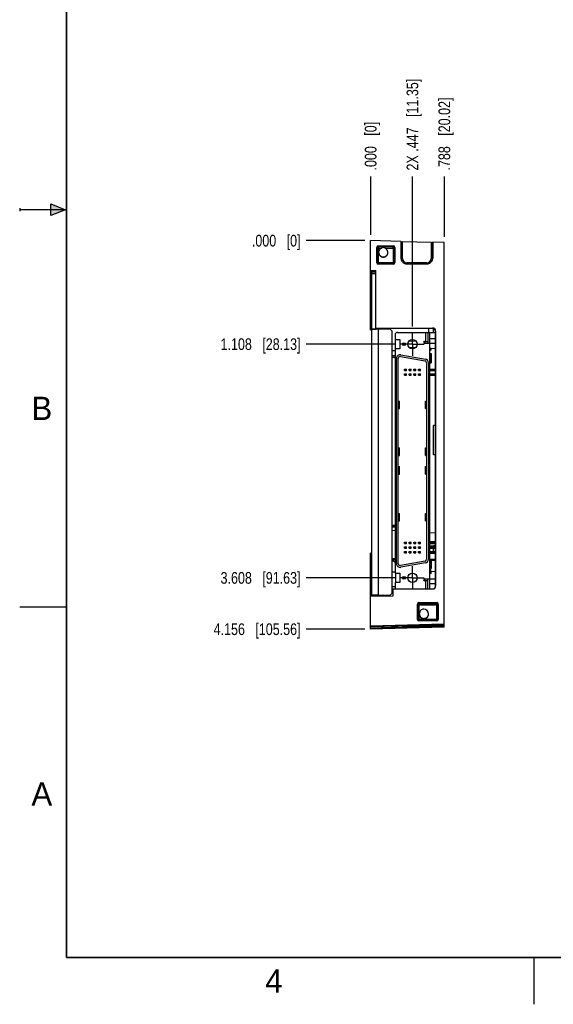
# Model space of a CAD drawing. Header units: inches. Extents: x 0 to 22, y 0 to 17.
# Tile 1 of 10: x 0 to 5.7, y 0 to 10.5. Entities that reach past the tile are written whole.
import ezdxf

# ---------------------------------------------------------------- set-up
doc = ezdxf.new("R2010")
doc.units = ezdxf.units.IN
doc.header["$LTSCALE"] = 1.21
doc.header["$MEASUREMENT"] = 0
doc.linetypes.add('CENTER', pattern=[0.6, 0.375, -0.075, 0.075, -0.075])
doc.layers.get('0').update_dxf_attribs({"linetype": 'CONTINUOUS'})
doc.layers.add('02___PRT_ALL_AXES', color=7, linetype='CONTINUOUS')
doc.layers.add('DIMENSIONS', color=7, linetype='CONTINUOUS')
doc.styles.get("Standard").update_dxf_attribs({"font": 'txt', "width": 0.8})
doc.styles.add('TEXTSTYLE_2', font='txt')
doc.dimstyles.new('DIMSTYLE_1', dxfattribs={"dimtxt": 0.125, "dimasz": 0.18, "dimexe": 0.18, "dimexo": 0.0625, "dimgap": 0.09, "dimtad": 0, "dimtih": 1, "dimtoh": 1, "dimdec": 3, "dimzin": 4, "dimdsep": 46, "dimtxsty": 'STANDARD', "dimblk": '_FILLED', "dimblk1": '_FILLED', "dimblk2": '_FILLED', "dimcen": 0.09, "dimadec": 0, "dimazin": 0, "dimtp": 0.01, "dimtm": 0.01, "dimtfac": 1, "dimtdec": 3, "dimtofl": 0, "dimtmove": 0, "dimatfit": 3, "dimldrblk": '_FILLED', "dimfxl": 1, "dimtolj": 1, "dimtzin": 4, "dimarcsym": 0})

# ---------------------------------------------------------------- blocks, each defined once
blk = doc.blocks.new('*D0')
at = {"layer": 'DIMENSIONS', "color": 2, "linetype": 'CONTINUOUS'}
blk.add_line((4.012, 7.061), (3.065, 7.061), dxfattribs=at)
at = {"layer": 'DIMENSIONS', "color": 2, "linetype": 'CONTINUOUS', "insert": (3.003, 7.124), "char_height": 0.125, "width": 1.325, "attachment_point": 3, "line_spacing_factor": 0.9}
blk.add_mtext('1.108{\\Ftxt.shx;\\W1.000000;\\H0.125000; }[28.13]', dxfattribs=at)
blk = doc.blocks.new('_FILLED')
at = {"color": 0, "linetype": 'BYBLOCK'}
blk.add_solid([(0, 0), (-1, 0.174), (-1, -0.174)], dxfattribs=at)
blk = doc.blocks.new('*D1')
at = {"layer": 'DIMENSIONS', "color": 2, "linetype": 'CONTINUOUS'}
blk.add_line((4.012, 4.561), (3.065, 4.561), dxfattribs=at)
at = {"layer": 'DIMENSIONS', "color": 2, "linetype": 'CONTINUOUS', "insert": (3.003, 4.624), "char_height": 0.125, "width": 1.325, "attachment_point": 3, "line_spacing_factor": 0.9}
blk.add_mtext('3.608{\\Ftxt.shx;\\W1.000000;\\H0.125000; }[91.63]', dxfattribs=at)
blk = doc.blocks.new('*D2')
at = {"layer": 'DIMENSIONS', "color": 2, "linetype": 'CONTINUOUS'}
blk.add_line((3.69, 4.013), (3.065, 4.013), dxfattribs=at)
at = {"layer": 'DIMENSIONS', "color": 2, "linetype": 'CONTINUOUS', "insert": (3.003, 4.075), "char_height": 0.125, "width": 1.425, "attachment_point": 3, "line_spacing_factor": 0.9}
blk.add_mtext('4.156{\\Ftxt.shx;\\W1.000000;\\H0.125000; }[105.56]', dxfattribs=at)
blk = doc.blocks.new('*D3')
at = {"layer": 'DIMENSIONS', "color": 2, "linetype": 'CONTINUOUS'}
blk.add_line((3.69, 8.169), (3.065, 8.169), dxfattribs=at)
at = {"layer": 'DIMENSIONS', "color": 2, "linetype": 'CONTINUOUS', "insert": (3.003, 8.231), "char_height": 0.125, "width": 0.825, "attachment_point": 3, "line_spacing_factor": 0.9}
blk.add_mtext('.000{\\Ftxt.shx;\\W1.000000;\\H0.125000; }[0]', dxfattribs=at)
blk = doc.blocks.new('*D5')
at = {"layer": 'DIMENSIONS', "color": 2, "linetype": 'CONTINUOUS'}
blk.add_line((4.2, 7.249), (4.2, 8.856), dxfattribs=at)
at = {"layer": 'DIMENSIONS', "color": 2, "linetype": 'CONTINUOUS', "insert": (4.137, 8.919), "char_height": 0.125, "width": 1.525, "attachment_point": 1, "rotation": 90, "line_spacing_factor": 0.9}
blk.add_mtext('2X .447{\\Ftxt.shx;\\W1.000000;\\H0.125000; }[11.35]', dxfattribs=at)
blk = doc.blocks.new('*D6')
at = {"layer": 'DIMENSIONS', "color": 2, "linetype": 'CONTINUOUS'}
blk.add_line((4.541, 8.211), (4.541, 8.856), dxfattribs=at)
at = {"layer": 'DIMENSIONS', "color": 2, "linetype": 'CONTINUOUS', "insert": (4.478, 8.919), "char_height": 0.125, "width": 1.225, "attachment_point": 1, "rotation": 90, "line_spacing_factor": 0.9}
blk.add_mtext('.788{\\Ftxt.shx;\\W1.000000;\\H0.125000; }[20.02]', dxfattribs=at)
blk = doc.blocks.new('*D7')
at = {"layer": 'DIMENSIONS', "color": 2, "linetype": 'CONTINUOUS'}
blk.add_line((3.753, 8.231), (3.753, 8.856), dxfattribs=at)
at = {"layer": 'DIMENSIONS', "color": 2, "linetype": 'CONTINUOUS', "insert": (3.69, 8.919), "char_height": 0.125, "width": 0.825, "attachment_point": 1, "rotation": 90, "line_spacing_factor": 0.9}
blk.add_mtext('.000{\\Ftxt.shx;\\W1.000000;\\H0.125000; }[0]', dxfattribs=at)

msp = doc.modelspace()

# ---------------------------------------------------------------- hatches: boundary and pattern name
at = {"linetype": 'CONTINUOUS'}
msp.add_hatch(color=2, dxfattribs=at).paths.add_polyline_path([(0.3337, 8.5625), (0.49, 8.5), (0.3337, 8.4375)])

# ---------------------------------------------------------------- linework, layer by layer
at = {"color": 2, "linetype": 'CONTINUOUS'}
for p, q in [((0.3337, 8.4375), (0.3337, 8.5625)), ((0.3337, 8.5625), (0.49, 8.5)), ((0, 8.515), (0, 8.485)), ((0.49, 8.5), (0, 8.5)), ((0.49, 8.5), (0.3337, 8.4375)), ((0, 4.25), (0.5, 4.25)), ((5.5, 0), (5.5, 0.5))]:
    msp.add_line(p, q, dxfattribs=at)
at = {"color": 7, "linetype": 'CONTINUOUS'}
for p, q in [((3.7526, 7.213), (3.7526, 8.169)), ((4.0769, 8.1605), (3.7526, 8.169)), ((3.8345, 8.112), (3.9972, 8.112)), ((4.0769, 8.1605), (4.0769, 7.982)), ((4.0769, 8.1605), (4.0788, 8.1573)), ((4.3994, 8.1484), (4.0938, 8.1564)), ((4.4163, 8.1516), (4.4144, 8.1485)), ((4.4163, 8.1516), (4.4163, 7.982)), ((4.5406, 8.1483), (4.4163, 8.1516)), ((4.5406, 4.0335), (4.5406, 8.1483)), ((3.8196, 7.9335), (3.8196, 8.0971)), ((3.8384, 8.0403), (3.8384, 8.0446)), ((3.9368, 8.0403), (3.9368, 8.0446)), ((4.0122, 8.0971), (4.0122, 7.9335)), ((3.9972, 7.9185), (3.8345, 7.9185)), ((4.1391, 7.9199), (4.3541, 7.9199)), ((3.7526, 7.8516), (3.8096, 7.8506)), ((3.7526, 7.8447), (3.8096, 7.8437)), ((3.7526, 7.8246), (3.7626, 7.8245)), ((3.7526, 7.7999), (3.7646, 7.7997)), ((3.7626, 7.8056), (3.7626, 7.8445)), ((3.7626, 7.8056), (3.7646, 7.8055)), ((3.7646, 4.3633), (3.7646, 7.8357)), ((3.7646, 7.8357), (3.8096, 7.8357)), ((3.7646, 7.8163), (3.8096, 7.8163)), ((3.8096, 7.2333), (3.8096, 7.8506)), ((3.7526, 7.7588), (3.7625, 7.7586)), ((3.7625, 7.5474), (3.7625, 7.7706)), ((3.7625, 7.7706), (3.7646, 7.7681)), ((3.7646, 7.551), (3.7625, 7.5484)), ((3.7625, 7.5474), (3.763, 7.548)), ((3.763, 7.548), (3.7641, 7.5494)), ((3.7641, 7.5494), (3.7646, 7.55)), ((3.7526, 7.2825), (3.7646, 7.2827)), ((3.7526, 7.2265), (3.7619, 7.2262)), ((3.7526, 7.213), (3.7646, 7.2127)), ((3.7619, 7.2262), (3.7646, 7.2261)), ((3.7646, 7.2215), (3.8116, 7.2215)), ((3.8096, 7.2339), (4.4156, 7.2339)), ((3.8096, 7.2333), (3.8116, 7.2333)), ((3.8116, 7.2214), (3.8116, 7.2333)), ((4.4142, 7.2301), (3.8116, 7.2306)), ((3.9626, 7.2215), (3.8316, 7.2215)), ((3.9826, 7.2015), (3.9626, 7.2215)), ((3.9826, 4.3963), (3.9826, 7.2015)), ((4.0386, 7.1865), (4.4462, 7.1865)), ((4.3646, 7.1865), (4.3646, 7.0915)), ((4.3656, 7.1865), (4.3656, 7.0715)), ((4.3756, 7.1865), (4.3756, 7.2301)), ((4.3856, 4.443), (4.3856, 7.1865)), ((4.4256, 7.1865), (4.4256, 7.2279)), ((4.4462, 7.1981), (4.4462, 4.4741)), ((4.4476, 4.475), (4.4476, 7.2019)), ((4.0136, 7.1615), (4.0136, 7.1115)), ((4.0136, 7.1115), (4.0636, 7.1115)), ((4.0186, 7.0115), (4.0186, 7.1115)), ((4.1638, 7.0952), (4.2335, 7.0971)), ((4.3296, 7.0915), (4.3656, 7.0915)), ((4.3296, 7.0715), (4.4462, 7.0715)), ((4.332, 7.0715), (4.332, 7.0915)), ((4.3856, 7.1215), (4.4462, 7.1215)), ((4.0136, 6.9886), (3.9826, 6.9913)), ((4.0136, 6.9866), (3.9826, 6.9894)), ((4.0136, 7.0115), (4.0136, 4.6115)), ((4.0636, 7.0115), (4.0136, 7.0115)), ((4.1698, 7.0224), (4.2289, 7.022)), ((4.2278, 7.0211), (4.1701, 7.0221)), ((4.393, 7.0165), (4.3856, 7.0172)), ((4.4006, 7.0165), (4.3856, 7.0165)), ((4.4006, 6.9965), (4.3856, 6.9965)), ((4.3856, 6.9615), (4.4006, 6.9615)), ((4.3876, 6.9615), (4.3876, 6.8615)), ((4.4006, 6.9965), (4.4006, 7.0165)), ((4.4462, 7.0112), (4.4006, 7.0157)), ((4.4006, 6.9615), (4.4006, 6.8615)), ((4.0136, 6.9376), (3.9826, 6.9376)), ((3.9826, 6.9241), (4.0136, 6.9241)), ((4.0286, 4.714), (4.0286, 6.909)), ((4.0486, 4.714), (4.0486, 6.909)), ((4.0721, 6.9287), (4.3341, 6.8825)), ((4.0756, 6.9484), (4.3376, 6.9022)), ((4.3506, 6.8628), (4.3506, 4.7602)), ((4.3706, 6.8628), (4.3706, 4.7602)), ((4.3856, 6.8615), (4.4006, 6.8615)), ((4.1136, 6.78), (4.1136, 6.793)), ((4.1136, 6.793), (4.1356, 6.793)), ((4.1136, 6.78), (4.1356, 6.78)), ((4.1136, 6.73), (4.1136, 6.743)), ((4.1136, 6.743), (4.1356, 6.743)), ((4.1356, 6.78), (4.1356, 6.793)), ((4.1356, 6.73), (4.1356, 6.743)), ((4.1636, 6.78), (4.1636, 6.793)), ((4.1636, 6.793), (4.1856, 6.793)), ((4.1636, 6.78), (4.1856, 6.78)), ((4.1636, 6.73), (4.1636, 6.743)), ((4.1636, 6.743), (4.1856, 6.743)), ((4.1856, 6.78), (4.1856, 6.793)), ((4.1856, 6.73), (4.1856, 6.743)), ((4.2136, 6.78), (4.2136, 6.793)), ((4.2136, 6.793), (4.2356, 6.793)), ((4.2136, 6.78), (4.2356, 6.78)), ((4.2136, 6.73), (4.2136, 6.743)), ((4.2136, 6.743), (4.2356, 6.743)), ((4.2356, 6.78), (4.2356, 6.793)), ((4.2356, 6.73), (4.2356, 6.743)), ((4.2636, 6.78), (4.2636, 6.793)), ((4.2636, 6.793), (4.2856, 6.793)), ((4.2636, 6.78), (4.2856, 6.78)), ((4.2636, 6.73), (4.2636, 6.743)), ((4.2636, 6.743), (4.2856, 6.743)), ((4.2856, 6.78), (4.2856, 6.793)), ((4.2856, 6.73), (4.2856, 6.743)), ((4.3856, 6.793), (4.4462, 6.793)), ((4.3856, 6.78), (4.4462, 6.78)), ((4.3856, 6.743), (4.4462, 6.743)), ((4.3881, 6.78), (4.3881, 6.793)), ((4.3881, 6.743), (4.3881, 6.73)), ((4.1136, 6.73), (4.1356, 6.73)), ((4.1636, 6.73), (4.1856, 6.73)), ((4.2136, 6.73), (4.2356, 6.73)), ((4.2636, 6.73), (4.2856, 6.73)), ((4.3856, 6.73), (4.4462, 6.73)), ((4.0486, 6.4515), (4.0605, 6.4515)), ((4.0605, 6.3715), (4.0605, 6.4515)), ((4.3387, 6.3715), (4.3387, 6.4515)), ((4.3387, 6.4515), (4.3506, 6.4515)), ((4.0486, 6.3715), (4.0605, 6.3715)), ((4.3387, 6.3715), (4.3506, 6.3715)), ((4.4462, 6.1911), (4.4256, 6.1908)), ((4.4256, 5.8783), (4.4256, 6.1908)), ((4.0486, 5.9515), (4.0605, 5.9515)), ((4.0605, 5.8715), (4.0605, 5.9515)), ((4.3387, 5.9515), (4.3506, 5.9515)), ((4.3387, 5.8715), (4.3387, 5.9515)), ((4.0486, 5.8715), (4.0605, 5.8715)), ((4.3387, 5.8715), (4.3506, 5.8715)), ((4.4462, 5.8779), (4.4256, 5.8783)), ((4.0486, 5.7515), (4.0605, 5.7515)), ((4.0605, 5.6715), (4.0605, 5.7515)), ((4.3387, 5.7515), (4.3506, 5.7515)), ((4.3387, 5.6715), (4.3387, 5.7515)), ((4.0486, 5.6715), (4.0605, 5.6715)), ((4.3387, 5.6715), (4.3506, 5.6715)), ((4.0486, 5.2515), (4.0605, 5.2515)), ((4.0486, 5.1715), (4.0605, 5.1715)), ((4.0605, 5.1715), (4.0605, 5.2515)), ((4.3387, 5.2515), (4.3506, 5.2515)), ((4.3387, 5.1715), (4.3387, 5.2515)), ((4.3387, 5.1715), (4.3506, 5.1715)), ((3.9826, 5.1249), (4.0136, 5.1249)), ((3.9826, 5.1159), (4.0136, 5.1159)), ((4.0136, 5.1024), (3.9826, 5.1024)), ((4.0136, 5.0668), (3.9826, 5.064)), ((4.4462, 5.0446), (4.3856, 5.0385)), ((4.4462, 5.0445), (4.3856, 5.0385)), ((4.3856, 4.9556), (4.4462, 4.9495)), ((4.1136, 4.943), (4.1356, 4.943)), ((4.1136, 4.93), (4.1136, 4.943)), ((4.1136, 4.93), (4.1356, 4.93)), ((4.1136, 4.893), (4.1356, 4.893)), ((4.1136, 4.88), (4.1136, 4.893)), ((4.1136, 4.88), (4.1356, 4.88)), ((4.1356, 4.93), (4.1356, 4.943)), ((4.1356, 4.88), (4.1356, 4.893)), ((4.1636, 4.943), (4.1856, 4.943)), ((4.1636, 4.93), (4.1636, 4.943)), ((4.1636, 4.93), (4.1856, 4.93)), ((4.1636, 4.893), (4.1856, 4.893)), ((4.1636, 4.88), (4.1636, 4.893)), ((4.1636, 4.88), (4.1856, 4.88)), ((4.1856, 4.93), (4.1856, 4.943)), ((4.1856, 4.88), (4.1856, 4.893)), ((4.2136, 4.943), (4.2356, 4.943)), ((4.2136, 4.93), (4.2136, 4.943)), ((4.2136, 4.93), (4.2356, 4.93)), ((4.2136, 4.893), (4.2356, 4.893)), ((4.2136, 4.88), (4.2136, 4.893)), ((4.2136, 4.88), (4.2356, 4.88)), ((4.2356, 4.93), (4.2356, 4.943)), ((4.2356, 4.88), (4.2356, 4.893)), ((4.2636, 4.943), (4.2856, 4.943)), ((4.2636, 4.93), (4.2636, 4.943)), ((4.2636, 4.93), (4.2856, 4.93)), ((4.2636, 4.893), (4.2856, 4.893)), ((4.2636, 4.88), (4.2636, 4.893)), ((4.2636, 4.88), (4.2856, 4.88)), ((4.2856, 4.93), (4.2856, 4.943)), ((4.2856, 4.88), (4.2856, 4.893)), ((4.3856, 4.943), (4.4462, 4.943)), ((4.3856, 4.93), (4.4462, 4.93)), ((4.4256, 4.901), (4.3856, 4.9003)), ((4.3856, 4.893), (4.4462, 4.893)), ((4.3856, 4.88), (4.4462, 4.88)), ((4.3881, 4.943), (4.3881, 4.93)), ((4.3881, 4.893), (4.3881, 4.88)), ((4.4462, 4.9052), (4.4256, 4.9049)), ((4.4256, 4.893), (4.4256, 4.9049)), ((4.4256, 4.843), (4.4256, 4.88)), ((3.7646, 4.8249), (3.7526, 4.8245)), ((3.7526, 4.0129), (3.7526, 4.8245)), ((3.7526, 4.7685), (3.7646, 4.7683)), ((3.7646, 4.7573), (3.7526, 4.7575)), ((4.0136, 4.7661), (3.9826, 4.7667)), ((4.0136, 4.7531), (3.9826, 4.7536)), ((3.9946, 4.744), (3.9826, 4.744)), ((4.0136, 4.725), (3.9946, 4.744)), ((4.3341, 4.7405), (4.0721, 4.6943)), ((4.1136, 4.843), (4.1356, 4.843)), ((4.1136, 4.83), (4.1136, 4.843)), ((4.1136, 4.83), (4.1356, 4.83)), ((4.1356, 4.83), (4.1356, 4.843)), ((4.1636, 4.843), (4.1856, 4.843)), ((4.1636, 4.83), (4.1636, 4.843)), ((4.1636, 4.83), (4.1856, 4.83)), ((4.1856, 4.83), (4.1856, 4.843)), ((4.2136, 4.843), (4.2356, 4.843)), ((4.2136, 4.83), (4.2136, 4.843)), ((4.2136, 4.83), (4.2356, 4.83)), ((4.2356, 4.83), (4.2356, 4.843)), ((4.2636, 4.843), (4.2856, 4.843)), ((4.2636, 4.83), (4.2636, 4.843)), ((4.2636, 4.83), (4.2856, 4.83)), ((4.2856, 4.83), (4.2856, 4.843)), ((4.3856, 4.843), (4.4462, 4.843)), ((4.3856, 4.83), (4.4462, 4.83)), ((4.4256, 4.8226), (4.3856, 4.8233)), ((4.4462, 4.8213), (4.3856, 4.8223)), ((4.3856, 4.7615), (4.4006, 4.7615)), ((4.3876, 4.7615), (4.3876, 4.6615)), ((4.3881, 4.83), (4.3881, 4.843)), ((4.4006, 4.7615), (4.4006, 4.6615)), ((4.4462, 4.7588), (4.4006, 4.7596)), ((4.4462, 4.7458), (4.4006, 4.7465)), ((4.4256, 4.8226), (4.4256, 4.83)), ((4.4462, 4.8261), (4.4256, 4.8265)), ((4.3376, 4.7208), (4.0756, 4.6746)), ((4.3856, 4.6615), (4.4006, 4.6615)), ((4.3942, 4.6615), (4.3942, 4.6315)), ((3.7625, 4.3632), (3.7625, 4.5719)), ((3.7625, 4.5719), (3.7646, 4.5694)), ((3.9826, 4.6244), (4.0136, 4.6249)), ((4.0136, 4.6115), (4.0636, 4.6115)), ((4.0186, 4.6115), (4.0186, 4.5115)), ((4.3296, 4.5515), (4.4462, 4.5515)), ((4.3656, 4.5315), (4.3296, 4.5315)), ((4.332, 4.5315), (4.332, 4.5515)), ((4.3646, 4.443), (4.3646, 4.5315)), ((4.3656, 4.443), (4.3656, 4.5515)), ((4.3856, 4.6314), (4.4462, 4.6324)), ((4.3856, 4.6265), (4.4006, 4.6265)), ((4.4006, 4.6065), (4.3856, 4.6065)), ((4.4006, 4.6065), (4.4006, 4.6265)), ((3.9906, 4.443), (4.4156, 4.443)), ((3.9906, 4.443), (3.9906, 4.3672)), ((4.0636, 4.5115), (4.0136, 4.5115)), ((4.0136, 4.5115), (4.0136, 4.4615)), ((4.3856, 4.5015), (4.4462, 4.5015)), ((3.9906, 4.3672), (3.7526, 4.363)), ((3.8116, 4.3641), (3.8116, 4.3758)), ((3.8316, 4.3777), (3.9626, 4.3777)), ((3.8316, 4.3763), (3.9626, 4.3763)), ((3.9626, 4.3777), (3.9826, 4.3977)), ((3.9626, 4.3763), (3.9826, 4.3963)), ((3.9626, 4.3777), (3.9626, 4.3763)), ((3.9906, 4.4058), (3.9826, 4.4056)), ((4.2533, 4.1171), (4.2533, 4.2817)), ((4.2683, 4.2966), (4.4592, 4.2966)), ((4.4742, 4.2817), (4.4742, 4.1171)), ((4.2726, 4.1729), (4.2726, 4.1772)), ((4.3711, 4.1729), (4.3711, 4.1772)), ((4.5406, 4.0663), (3.7526, 4.0457)), ((3.7526, 4.0275), (4.5406, 4.0523)), ((4.1941, 4.0493), (3.7526, 4.0376)), ((4.5406, 4.0387), (3.7526, 4.0182)), ((4.5406, 4.0335), (3.7526, 4.0129)), ((4.5406, 4.0586), (4.2016, 4.0495)), ((4.4592, 4.1021), (4.2683, 4.1021))]:
    msp.add_line(p, q, dxfattribs=at)
at = {"color": 9, "linetype": 'CONTINUOUS'}
for p, q in [((3.8373, 8.1046), (3.8345, 8.112)), ((3.9944, 8.1046), (3.9972, 8.112)), ((4.0788, 7.9789), (4.0788, 8.1573)), ((4.0938, 7.9784), (4.0938, 8.1564)), ((4.3994, 8.1484), (4.3994, 7.9784)), ((4.4144, 8.1485), (4.4144, 7.9789)), ((3.8223, 8.0896), (3.8196, 8.0971)), ((3.8223, 7.9317), (3.8223, 8.0896)), ((3.8373, 8.1046), (3.9944, 8.1046)), ((3.8373, 8.0892), (3.8373, 8.1046)), ((3.8373, 7.9185), (3.8373, 8.0892)), ((3.8373, 8.0892), (3.8671, 8.0892)), ((3.9081, 8.0892), (3.9944, 8.0892)), ((3.9944, 8.0892), (3.9944, 8.1046)), ((3.9944, 8.0892), (3.9944, 7.9313)), ((4.0094, 8.0896), (4.0122, 8.0971)), ((4.0094, 8.0896), (4.0094, 7.9317)), ((3.8223, 7.9317), (3.8196, 7.9335)), ((3.9944, 7.9313), (3.8373, 7.9313)), ((3.9944, 7.9313), (3.9944, 7.9185)), ((4.0094, 7.9317), (4.0122, 7.9335)), ((4.0769, 7.982), (4.0788, 7.9789)), ((4.1391, 7.9332), (4.1391, 7.9199)), ((4.3541, 7.9332), (4.1391, 7.9332)), ((4.3541, 7.9332), (4.3541, 7.9199)), ((4.4163, 7.982), (4.4144, 7.9789)), ((3.8096, 7.8397), (3.7626, 7.8397)), ((3.8316, 7.2215), (3.8316, 4.3763)), ((4.3436, 7.0915), (4.3436, 7.1865)), ((4.4156, 7.2339), (4.4142, 7.2301)), ((4.4476, 7.2019), (4.4462, 7.1981)), ((4.0636, 7.1115), (4.0636, 7.0115)), ((4.1193, 6.78), (4.1193, 6.793)), ((4.1193, 6.73), (4.1193, 6.743)), ((4.1299, 6.78), (4.1299, 6.793)), ((4.1299, 6.73), (4.1299, 6.743)), ((4.1693, 6.78), (4.1693, 6.793)), ((4.1693, 6.73), (4.1693, 6.743)), ((4.1799, 6.78), (4.1799, 6.793)), ((4.1799, 6.73), (4.1799, 6.743)), ((4.2193, 6.78), (4.2193, 6.793)), ((4.2193, 6.73), (4.2193, 6.743)), ((4.2299, 6.78), (4.2299, 6.793)), ((4.2299, 6.73), (4.2299, 6.743)), ((4.2693, 6.78), (4.2693, 6.793)), ((4.2693, 6.73), (4.2693, 6.743)), ((4.2799, 6.78), (4.2799, 6.793)), ((4.2799, 6.73), (4.2799, 6.743)), ((4.059, 6.3715), (4.059, 6.4515)), ((4.3403, 6.4515), (4.3403, 6.3715)), ((4.059, 5.9515), (4.059, 5.8715)), ((4.3403, 5.8715), (4.3403, 5.9515)), ((4.059, 5.6715), (4.059, 5.7515)), ((4.3403, 5.7515), (4.3403, 5.6715)), ((4.059, 5.2515), (4.059, 5.1715)), ((4.3403, 5.1715), (4.3403, 5.2515)), ((4.1193, 4.93), (4.1193, 4.943)), ((4.1193, 4.88), (4.1193, 4.893)), ((4.1299, 4.93), (4.1299, 4.943)), ((4.1299, 4.88), (4.1299, 4.893)), ((4.1693, 4.93), (4.1693, 4.943)), ((4.1693, 4.88), (4.1693, 4.893)), ((4.1799, 4.93), (4.1799, 4.943)), ((4.1799, 4.88), (4.1799, 4.893)), ((4.2193, 4.93), (4.2193, 4.943)), ((4.2193, 4.88), (4.2193, 4.893)), ((4.2299, 4.93), (4.2299, 4.943)), ((4.2299, 4.88), (4.2299, 4.893)), ((4.2693, 4.93), (4.2693, 4.943)), ((4.2693, 4.88), (4.2693, 4.893)), ((4.2799, 4.93), (4.2799, 4.943)), ((4.2799, 4.88), (4.2799, 4.893)), ((4.1193, 4.83), (4.1193, 4.843)), ((4.1299, 4.83), (4.1299, 4.843)), ((4.1693, 4.83), (4.1693, 4.843)), ((4.1799, 4.83), (4.1799, 4.843)), ((4.2193, 4.83), (4.2193, 4.843)), ((4.2299, 4.83), (4.2299, 4.843)), ((4.2693, 4.83), (4.2693, 4.843)), ((4.2799, 4.83), (4.2799, 4.843)), ((4.0636, 4.6115), (4.0636, 4.5115)), ((4.3436, 4.443), (4.3436, 4.5315)), ((4.0136, 4.4651), (3.9826, 4.4651)), ((4.4462, 4.4741), (4.4476, 4.475)), ((3.7646, 4.3758), (3.8116, 4.3758)), ((4.2566, 4.2729), (4.2533, 4.2817)), ((4.2566, 4.1149), (4.2566, 4.2729)), ((4.2716, 4.2879), (4.2683, 4.2966)), ((4.2716, 4.2879), (4.4559, 4.2879)), ((4.2716, 4.1145), (4.2716, 4.2879)), ((4.2716, 4.2724), (4.4559, 4.2724)), ((4.4559, 4.2879), (4.4592, 4.2966)), ((4.4559, 4.2724), (4.4559, 4.2879)), ((4.4559, 4.2724), (4.4559, 4.1145)), ((4.4709, 4.2729), (4.4742, 4.2817)), ((4.4709, 4.2729), (4.4709, 4.1149)), ((4.2566, 4.1149), (4.2533, 4.1171)), ((4.4559, 4.1145), (4.2716, 4.1145)), ((4.2716, 4.1145), (4.2716, 4.1021)), ((4.4559, 4.1145), (4.4559, 4.1021)), ((4.4709, 4.1149), (4.4742, 4.1171))]:
    msp.add_line(p, q, dxfattribs=at)
at = {"color": 7, "linetype": 'CONTINUOUS', "const_width": 0.02}
for points in [[(0.5, 16.5), (0.5, 0.5)], [(0.5, 0.5), (21.5, 0.5)]]:
    msp.add_lwpolyline(points, dxfattribs=at)
at = {"color": 7, "linetype": 'CONTINUOUS'}
for centre, radius in [((4.1096, 7.0615), 0.015), ((4.1996, 7.0615), 0.0492), ((4.1096, 4.5615), 0.015), ((4.1996, 4.5615), 0.0492)]:
    msp.add_circle(centre, radius, dxfattribs=at)
at = {"color": 9, "linetype": 'CONTINUOUS'}
for centre, radius, start, end in [((3.8374, 8.0896), 0.015, 90.0255, 179.94345), ((3.9944, 8.0896), 0.015, 0.05737, 89.97369), ((3.8373, 7.9317), 0.015, 180.01499, 224.55607), ((3.8373, 7.9317), 0.015, 224.55784, 225.22353), ((3.8373, 7.9317), 0.015, 225.22505, 230.4051), ((3.9944, 7.9317), 0.015, 309.63817, 314.9866), ((3.9944, 7.9317), 0.015, 314.98816, 315.43803), ((3.9944, 7.9317), 0.015, 315.43949, 359.98455), ((4.1391, 7.9789), 0.0602, 180.00113, 214.96065), ((4.1391, 7.9789), 0.0602, 214.95895, 216.09446), ((4.1391, 7.9785), 0.0453, 180.01363, 270.01362), ((4.3541, 7.9785), 0.0453, 269.98637, 359.98636), ((4.3541, 7.9789), 0.0602, 323.90555, 325.04105), ((4.3541, 7.9789), 0.0602, 325.03935, 359.99887), ((4.2716, 4.2728), 0.015, 90.02782, 179.94177), ((4.4559, 4.2728), 0.015, 0.05737, 89.97369), ((4.2716, 4.1149), 0.015, 180.01565, 229.41715), ((4.4559, 4.1149), 0.015, 310.58338, 359.98435)]:
    msp.add_arc(centre, radius, start, end, dxfattribs=at)
at = {"color": 7, "linetype": 'CONTINUOUS'}
for centre, radius, start, end in [((3.8876, 8.0445), 0.0492, 89.98621, 179.98668), ((3.8876, 8.0446), 0.0492, 180.01332, 270.01379), ((3.8876, 8.0403), 0.0492, 180.01332, 270.01379), ((3.8876, 8.0445), 0.0492, 0.01362, 90.01348), ((3.8876, 8.0446), 0.0492, 269.98621, 359.98668), ((3.8876, 8.0403), 0.0492, 269.98621, 359.98668), ((4.1391, 7.982), 0.0621, 180.00137, 217.358), ((4.1391, 7.9821), 0.0622, 217.36099, 270.00362), ((4.3541, 7.9821), 0.0622, 269.99637, 322.639), ((4.3541, 7.982), 0.0621, 322.642, 359.99863), ((3.8314, 4.9845), 2.237, 89.99558, 90.50806), ((4.0386, 7.1615), 0.025, 90, 180), ((4.3296, 7.0815), 0.01, 90, 270), ((4.0686, 6.909), 0.04, 80, 180), ((4.0686, 6.909), 0.02, 80, 180), ((4.3306, 6.8628), 0.02, 0, 80), ((4.3306, 6.8628), 0.04, 0, 80), ((4.3306, 4.7602), 0.02, 280, 360), ((4.3306, 4.7602), 0.04, 280, 360), ((4.0686, 4.714), 0.04, 180, 280), ((4.0686, 4.714), 0.02, 180, 280), ((4.3296, 4.5415), 0.01, 90, 270), ((4.0386, 4.4615), 0.025, 180, 227.62809), ((4.3218, 4.1771), 0.0492, 89.98621, 179.98668), ((4.3219, 4.1771), 0.0492, 0.01362, 90.01348), ((4.3218, 4.1772), 0.0492, 180.01332, 270.01379), ((4.3218, 4.1729), 0.0492, 180.01332, 270.01379), ((4.3219, 4.1772), 0.0492, 269.98621, 359.98668), ((4.3219, 4.1729), 0.0492, 269.98621, 359.98668)]:
    msp.add_arc(centre, radius, start, end, dxfattribs=at)
for centre, major_axis, ratio, start_param, end_param in [((3.8346, 8.097), (0.0143, -0.0047), 0.9994863, 1.8882013, 3.4586931), ((3.9972, 8.097), (0.0143, 0.0047), 0.9994863, -0.3171004, 1.2533913), ((4.0938, 8.1569), (0.015, -0.0004), 0.028743, -3.1233864, -1.5700434), ((4.3994, 8.1489), (0.015, -0.0004), 0.028743, -1.5700434, -0.0167003), ((3.8346, 7.9335), (0.0143, 0.0047), 0.9994863, 2.8244923, 4.394984), ((3.9972, 7.9335), (0.0143, -0.0047), 0.9994863, 5.029794, 6.6002857), ((4.4142, 7.1981), (0.0249, -0.0201), 0.9994863, 0.6781624, 2.2486541), ((4.4156, 7.2019), (0.0304, 0.01), 0.9994863, -0.3171004, 1.2533913), ((4.4156, 4.475), (0.0304, -0.01), 0.9994863, 5.029794, 6.6002857), ((4.4142, 4.4741), (0.0249, -0.0201), 0.9994863, -0.2638874, 0.6781624), ((4.2683, 4.2817), (0.0143, -0.0047), 0.9994863, 1.8882013, 3.4586931), ((4.4592, 4.2817), (0.0143, 0.0047), 0.9994863, -0.3171004, 1.2533913), ((4.2683, 4.1171), (0.0143, 0.0047), 0.9994863, 2.8244923, 4.394984), ((4.4592, 4.1171), (0.0143, -0.0047), 0.9994863, 5.029794, 6.6002857), ((4.2019, 4.0491), (0.015, 0.0004), 0.028743, 1.5874966, 2.1135911)]:
    msp.add_ellipse(centre, major_axis=major_axis, ratio=ratio, start_param=start_param, end_param=end_param, dxfattribs=at)
at = {"color": 9, "linetype": 'CONTINUOUS'}
for points, knots in [([(3.8373, 8.0892), (3.8369, 8.0892), (3.8359, 8.0892), (3.8345, 8.0892), (3.8331, 8.0892), (3.8317, 8.0893), (3.8304, 8.0893), (3.8291, 8.0893), (3.8279, 8.0893), (3.8269, 8.0893), (3.8259, 8.0894), (3.825, 8.0894), (3.8243, 8.0894), (3.8239, 8.0895), (3.8236, 8.0895), (3.8233, 8.0895), (3.8231, 8.0895), (3.8229, 8.0895), (3.8227, 8.0896), (3.8226, 8.0896), (3.8225, 8.0896), (3.8224, 8.0896), (3.8224, 8.0896), (3.8224, 8.0896), (3.8223, 8.0896), (3.8223, 8.0896)], [0, 0, 0, 0, 0.0967921, 0.1926754, 0.2867422, 0.3781112, 0.4659222, 0.5493509, 0.6276136, 0.699975, 0.7657537, 0.8243286, 0.8751475, 0.897497, 0.917736, 0.9358183, 0.9517046, 0.965361, 0.9767629, 0.9858945, 0.992757, 0.9953472, 0.9973914, 0.9989182, 1, 1, 1, 1]), ([(3.9944, 8.0892), (3.9948, 8.0892), (3.9958, 8.0892), (3.9972, 8.0892), (3.9987, 8.0892), (4, 8.0893), (4.0013, 8.0893), (4.0026, 8.0893), (4.0038, 8.0893), (4.0048, 8.0893), (4.0058, 8.0894), (4.0067, 8.0894), (4.0074, 8.0894), (4.0078, 8.0895), (4.0081, 8.0895), (4.0084, 8.0895), (4.0086, 8.0895), (4.0088, 8.0895), (4.009, 8.0896), (4.0092, 8.0896), (4.0092, 8.0896), (4.0093, 8.0896), (4.0093, 8.0896), (4.0093, 8.0896), (4.0094, 8.0896), (4.0094, 8.0896)], [0, 0, 0, 0, 0.0967921, 0.1926754, 0.2867422, 0.3781112, 0.4659222, 0.5493509, 0.6276136, 0.699975, 0.7657537, 0.8243286, 0.8751475, 0.897497, 0.917736, 0.9358183, 0.9517046, 0.965361, 0.9767629, 0.9858945, 0.992757, 0.9953472, 0.9973914, 0.9989182, 1, 1, 1, 1]), ([(3.8373, 7.9313), (3.8364, 7.9313), (3.8349, 7.9313), (3.8331, 7.9313), (3.8317, 7.9313), (3.8304, 7.9313), (3.8291, 7.9313), (3.8279, 7.9314), (3.8269, 7.9314), (3.8259, 7.9314), (3.825, 7.9315), (3.8243, 7.9315), (3.8239, 7.9315), (3.8236, 7.9315), (3.8233, 7.9316), (3.8231, 7.9316), (3.8229, 7.9316), (3.8227, 7.9316), (3.8226, 7.9316), (3.8225, 7.9316), (3.8224, 7.9317), (3.8224, 7.9317), (3.8224, 7.9317), (3.8223, 7.9317), (3.8223, 7.9317)], [0, 0, 0, 0, 0.1926892, 0.286763, 0.3781378, 0.4659541, 0.5493882, 0.627657, 0.7000251, 0.7658109, 0.8243946, 0.8752253, 0.8975818, 0.9178279, 0.9359175, 0.95181, 0.9654707, 0.976873, 0.9859986, 0.9928471, 0.9954261, 0.9974542, 0.9989569, 1, 1, 1, 1]), ([(3.9944, 7.9313), (3.9948, 7.9313), (3.9958, 7.9313), (3.9972, 7.9313), (3.9987, 7.9313), (4, 7.9313), (4.0013, 7.9313), (4.0026, 7.9313), (4.0038, 7.9314), (4.0048, 7.9314), (4.0058, 7.9314), (4.0066, 7.9314), (4.0071, 7.9315), (4.0075, 7.9315), (4.0078, 7.9315), (4.0081, 7.9315), (4.0084, 7.9316), (4.0086, 7.9316), (4.0088, 7.9316), (4.009, 7.9316), (4.0091, 7.9316), (4.0092, 7.9316), (4.0093, 7.9317), (4.0093, 7.9317), (4.0093, 7.9317), (4.0093, 7.9317), (4.0094, 7.9317), (4.0094, 7.9317)], [0, 0, 0, 0, 0.0968185, 0.1927286, 0.2868237, 0.3782217, 0.4660604, 0.5495128, 0.6277933, 0.700166, 0.7659527, 0.8245397, 0.8509606, 0.875383, 0.8977505, 0.9180113, 0.9361183, 0.9520301, 0.9657098, 0.9771272, 0.9862585, 0.9899631, 0.9930931, 0.9956499, 0.9976394, 0.9990756, 1, 1, 1, 1]), ([(4.0938, 7.9784), (4.0929, 7.9784), (4.0914, 7.9785), (4.0896, 7.9785), (4.0882, 7.9785), (4.0869, 7.9785), (4.0856, 7.9785), (4.0844, 7.9785), (4.0834, 7.9786), (4.0824, 7.9786), (4.0816, 7.9786), (4.0811, 7.9787), (4.0807, 7.9787), (4.0804, 7.9787), (4.0801, 7.9787), (4.0798, 7.9787), (4.0796, 7.9787), (4.0794, 7.9788), (4.0792, 7.9788), (4.0791, 7.9788), (4.079, 7.9788), (4.0789, 7.9788), (4.0789, 7.9788), (4.0789, 7.9789), (4.0789, 7.9789), (4.0789, 7.9789), (4.0788, 7.9789)], [0, 0, 0, 0, 0.1927027, 0.2867844, 0.3781685, 0.465994, 0.5494352, 0.6277073, 0.7000747, 0.7658576, 0.824439, 0.8508551, 0.8752708, 0.8976296, 0.9178795, 0.9359744, 0.9518735, 0.9655417, 0.9769517, 0.9860835, 0.9897932, 0.9929326, 0.9955056, 0.9975211, 0.9990002, 1, 1, 1, 1]), ([(4.3994, 7.9784), (4.4003, 7.9784), (4.4018, 7.9785), (4.4037, 7.9785), (4.405, 7.9785), (4.4063, 7.9785), (4.4076, 7.9785), (4.4088, 7.9785), (4.4098, 7.9786), (4.4108, 7.9786), (4.4116, 7.9786), (4.4121, 7.9787), (4.4125, 7.9787), (4.4128, 7.9787), (4.4131, 7.9787), (4.4134, 7.9787), (4.4136, 7.9787), (4.4138, 7.9788), (4.414, 7.9788), (4.4141, 7.9788), (4.4142, 7.9788), (4.4143, 7.9788), (4.4143, 7.9788), (4.4143, 7.9789), (4.4143, 7.9789), (4.4144, 7.9789), (4.4144, 7.9789)], [0, 0, 0, 0, 0.1927027, 0.2867844, 0.3781685, 0.465994, 0.5494352, 0.6277073, 0.7000747, 0.7658576, 0.824439, 0.8508551, 0.8752708, 0.8976296, 0.9178795, 0.9359744, 0.9518735, 0.9655417, 0.9769517, 0.9860835, 0.9897932, 0.9929326, 0.9955056, 0.9975211, 0.9990002, 1, 1, 1, 1]), ([(4.2716, 4.2724), (4.2711, 4.2724), (4.2701, 4.2724), (4.2687, 4.2724), (4.2673, 4.2725), (4.2659, 4.2725), (4.2646, 4.2725), (4.2634, 4.2725), (4.2622, 4.2725), (4.2611, 4.2726), (4.2601, 4.2726), (4.2594, 4.2726), (4.2588, 4.2726), (4.2585, 4.2727), (4.2581, 4.2727), (4.2578, 4.2727), (4.2576, 4.2727), (4.2573, 4.2727), (4.2571, 4.2728), (4.2569, 4.2728), (4.2568, 4.2728), (4.2567, 4.2728), (4.2567, 4.2728), (4.2567, 4.2728), (4.2566, 4.2728), (4.2566, 4.2729), (4.2566, 4.2729), (4.2566, 4.2729)], [0, 0, 0, 0, 0.0968094, 0.1927093, 0.2867964, 0.3781881, 0.4660225, 0.5494715, 0.6277483, 0.7001165, 0.7658978, 0.8244777, 0.8508941, 0.875311, 0.8976724, 0.9179264, 0.9360269, 0.951933, 0.9656092, 0.9770274, 0.9861656, 0.9898763, 0.9930142, 0.9955813, 0.9975848, 0.9990415, 1, 1, 1, 1]), ([(4.4559, 4.2724), (4.4563, 4.2724), (4.4573, 4.2724), (4.4587, 4.2725), (4.4602, 4.2725), (4.4615, 4.2725), (4.4628, 4.2725), (4.4641, 4.2725), (4.4653, 4.2725), (4.4663, 4.2726), (4.4673, 4.2726), (4.4682, 4.2726), (4.4689, 4.2727), (4.4693, 4.2727), (4.4696, 4.2727), (4.4699, 4.2727), (4.4701, 4.2727), (4.4703, 4.2728), (4.4705, 4.2728), (4.4707, 4.2728), (4.4707, 4.2728), (4.4708, 4.2728), (4.4708, 4.2728), (4.4708, 4.2728), (4.4709, 4.2729), (4.4709, 4.2729)], [0, 0, 0, 0, 0.0967921, 0.1926754, 0.2867422, 0.3781112, 0.4659222, 0.5493509, 0.6276136, 0.699975, 0.7657537, 0.8243286, 0.8751475, 0.897497, 0.917736, 0.9358183, 0.9517046, 0.965361, 0.9767629, 0.9858945, 0.992757, 0.9953472, 0.9973914, 0.9989182, 1, 1, 1, 1]), ([(4.2716, 4.1145), (4.2711, 4.1145), (4.2701, 4.1145), (4.2687, 4.1145), (4.2673, 4.1145), (4.2659, 4.1145), (4.2646, 4.1145), (4.2634, 4.1146), (4.2622, 4.1146), (4.2611, 4.1146), (4.2601, 4.1146), (4.2594, 4.1147), (4.2588, 4.1147), (4.2585, 4.1147), (4.2581, 4.1147), (4.2578, 4.1147), (4.2576, 4.1148), (4.2573, 4.1148), (4.2571, 4.1148), (4.2569, 4.1148), (4.2568, 4.1148), (4.2567, 4.1149), (4.2567, 4.1149), (4.2567, 4.1149), (4.2566, 4.1149), (4.2566, 4.1149), (4.2566, 4.1149), (4.2566, 4.1149)], [0, 0, 0, 0, 0.0968185, 0.1927286, 0.2868237, 0.3782217, 0.4660604, 0.5495128, 0.6277933, 0.700166, 0.7659527, 0.8245397, 0.8509606, 0.875383, 0.8977505, 0.9180113, 0.9361183, 0.9520301, 0.9657098, 0.9771272, 0.9862585, 0.9899631, 0.9930931, 0.9956499, 0.9976394, 0.9990756, 1, 1, 1, 1]), ([(4.4559, 4.1145), (4.4563, 4.1145), (4.4573, 4.1145), (4.4587, 4.1145), (4.4602, 4.1145), (4.4615, 4.1145), (4.4628, 4.1145), (4.4641, 4.1146), (4.4653, 4.1146), (4.4663, 4.1146), (4.4673, 4.1146), (4.4681, 4.1147), (4.4686, 4.1147), (4.469, 4.1147), (4.4693, 4.1147), (4.4696, 4.1147), (4.4699, 4.1148), (4.4701, 4.1148), (4.4703, 4.1148), (4.4705, 4.1148), (4.4706, 4.1148), (4.4707, 4.1149), (4.4708, 4.1149), (4.4708, 4.1149), (4.4708, 4.1149), (4.4708, 4.1149), (4.4709, 4.1149), (4.4709, 4.1149)], [0, 0, 0, 0, 0.0968185, 0.1927286, 0.2868237, 0.3782217, 0.4660604, 0.5495128, 0.6277933, 0.700166, 0.7659527, 0.8245397, 0.8509606, 0.875383, 0.8977505, 0.9180113, 0.9361183, 0.9520301, 0.9657098, 0.9771272, 0.9862585, 0.9899631, 0.9930931, 0.9956499, 0.9976394, 0.9990756, 1, 1, 1, 1])]:
    msp.add_open_spline(points, degree=3, knots=knots, dxfattribs=at)
at = {"color": 7, "linetype": 'CONTINUOUS'}
for points, knots in [([(3.8116, 7.2214), (3.8099, 7.2214), (3.8067, 7.2214), (3.8018, 7.2213), (3.7972, 7.2212), (3.7927, 7.2211), (3.7886, 7.2211), (3.7847, 7.221), (3.781, 7.2208), (3.7777, 7.2207), (3.7748, 7.2206), (3.7725, 7.2205), (3.7709, 7.2204), (3.7698, 7.2203), (3.7688, 7.2202), (3.768, 7.2202), (3.7672, 7.2201), (3.7666, 7.22), (3.7662, 7.22), (3.7659, 7.22), (3.7657, 7.2199), (3.7655, 7.2199), (3.7653, 7.2198), (3.7651, 7.2198), (3.7649, 7.2198), (3.7648, 7.2197), (3.7647, 7.2197), (3.7647, 7.2197), (3.7647, 7.2197), (3.7646, 7.2196), (3.7646, 7.2196), (3.7646, 7.2196), (3.7646, 7.2196), (3.7646, 7.2196)], [0, 0, 0, 0, 0.1060796, 0.208833, 0.3076161, 0.4018105, 0.4908263, 0.5741061, 0.6511291, 0.7214141, 0.7845225, 0.8400618, 0.864884, 0.8876891, 0.9084427, 0.9271134, 0.9436742, 0.9581019, 0.9645101, 0.9703786, 0.9757063, 0.9804924, 0.9847369, 0.9884407, 0.9916066, 0.9942401, 0.9963516, 0.9972184, 0.9979649, 0.9985989, 0.9991332, 0.9995891, 1, 1, 1, 1]), ([(3.8316, 4.3777), (3.8294, 4.3777), (3.8251, 4.3777), (3.8186, 4.3776), (3.8122, 4.3776), (3.806, 4.3775), (3.8001, 4.3775), (3.7945, 4.3774), (3.7892, 4.3772), (3.7844, 4.3771), (3.7806, 4.377), (3.7778, 4.3769), (3.7759, 4.3768), (3.7742, 4.3767), (3.7726, 4.3767), (3.7711, 4.3766), (3.7698, 4.3765), (3.7686, 4.3764), (3.7677, 4.3763), (3.767, 4.3763), (3.7666, 4.3762), (3.7662, 4.3762), (3.7659, 4.3761), (3.7656, 4.3761), (3.7653, 4.376), (3.7651, 4.376), (3.765, 4.376), (3.7649, 4.3759), (3.7648, 4.3759), (3.7647, 4.3759), (3.7647, 4.3758), (3.7647, 4.3758), (3.7646, 4.3758), (3.7646, 4.3758), (3.7646, 4.3758), (3.7646, 4.3758)], [0, 0, 0, 0, 0.0978391, 0.1947354, 0.2897587, 0.3819938, 0.4705536, 0.554586, 0.6332832, 0.7058887, 0.7717053, 0.8018678, 0.8301018, 0.8563399, 0.8805196, 0.9025833, 0.922479, 0.9401603, 0.9555866, 0.9624434, 0.9687242, 0.9744261, 0.9795466, 0.9840839, 0.9880374, 0.9914075, 0.9941971, 0.9953764, 0.9964137, 0.9973115, 0.9980737, 0.9987066, 0.9992216, 0.9996398, 1, 1, 1, 1]), ([(3.8316, 4.3763), (3.8303, 4.3763), (3.8284, 4.3763), (3.8258, 4.3763), (3.824, 4.3763), (3.8222, 4.3763), (3.8205, 4.3762), (3.819, 4.3762), (3.8175, 4.3762), (3.8162, 4.3761), (3.815, 4.3761), (3.8142, 4.376), (3.8135, 4.376), (3.8131, 4.376), (3.8128, 4.3759), (3.8125, 4.3759), (3.8123, 4.3759), (3.8121, 4.3759), (3.812, 4.3759), (3.8119, 4.3758), (3.8118, 4.3758), (3.8118, 4.3758), (3.8117, 4.3758), (3.8117, 4.3758), (3.8116, 4.3758), (3.8116, 4.3758), (3.8116, 4.3758), (3.8116, 4.3758), (3.8116, 4.3758), (3.8116, 4.3758)], [0, 0, 0, 0, 0.1947356, 0.2897593, 0.3819945, 0.4705545, 0.554587, 0.6332845, 0.7058902, 0.7717069, 0.8301035, 0.8805212, 0.902585, 0.9224808, 0.9401621, 0.9555885, 0.9687259, 0.9744278, 0.9795484, 0.9840858, 0.9880391, 0.9914092, 0.994199, 0.996415, 0.9980737, 0.9987066, 0.9992216, 0.9996398, 1, 1, 1, 1])]:
    msp.add_open_spline(points, degree=3, knots=knots, dxfattribs=at)
at = {"layer": '02___PRT_ALL_AXES', "color": 7, "linetype": 'CENTER'}
for p, q in [((4.1996, 7.0615), (4.1996, 7.1866)), ((4.1996, 7.0615), (4.0745, 7.0615)), ((4.1996, 7.0615), (4.1996, 6.9364)), ((4.1996, 7.0615), (4.3247, 7.0615)), ((4.1996, 4.5615), (4.1996, 4.6866)), ((4.1996, 4.5615), (4.0745, 4.5615)), ((4.1996, 4.5615), (4.3247, 4.5615)), ((4.1996, 4.5615), (4.1996, 4.4364))]:
    msp.add_line(p, q, dxfattribs=at)

# ---------------------------------------------------------------- texts
at = {"color": 2, "linetype": 'CONTINUOUS', "char_height": 0.25, "width": 0.25, "attachment_point": 1, "line_spacing_factor": 0.9, "style": 'TEXTSTYLE_2'}
for s, insert in [('B', (0.125, 6.5)), ('A', (0.125, 2.375)), ('4', (2.625, 0.375))]:
    msp.add_mtext(s, dxfattribs=dict(at, insert=insert))

# ---------------------------------------------------------------- dimensions: what is measured, and where the dimension line sits
at = {"layer": 'DIMENSIONS', "color": 2, "linetype": 'CONTINUOUS'}
dim = msp.add_ordinate_dim(feature_location=(4.1996, 7.2491), offset=(0, 1.6074), dtype=1, origin=(3.7526, 8.169), text='2X <>', dimstyle='DIMSTYLE_1', dxfattribs=at)
dim.commit()
dim.dimension.update_dxf_attribs({"geometry": '*D5', "text_midpoint": (4.1996, 9.6815)})
for feature_location, offset, dtype, origin, picture, middle in [((4.5406, 8.2108), (0, 0.6456), 1, (3.7526, 8.169), '*D6', (4.5406, 9.5315)), ((3.75260468, 8.2314666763), (0, 0.625), 1, (3.75260468, 8.1689666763), '*D7', (3.75260468, 9.3314666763)), ((3.69010468, 8.1689666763), (-0.625, 0), 0, (3.75260468, 8.1689666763), '*D3', (2.34010468, 8.1689666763)), ((3.6901, 4.0129), (-0.625, 0), 0, (3.7526, 8.169), '*D2', (1.9901, 4.0129)), ((4.012, 7.06146), (-0.9469, 0), 0, (3.7526, 8.16897), '*D0', (2.0401, 7.06146)), ((4.012, 4.56146), (-0.9469, 0), 0, (3.7526, 8.16897), '*D1', (2.0401, 4.56146))]:
    dim = msp.add_ordinate_dim(feature_location=feature_location, offset=offset, dtype=dtype, origin=origin, dimstyle='DIMSTYLE_1', dxfattribs=at)
    dim.commit()
    dim.dimension.update_dxf_attribs({"geometry": picture, "text_midpoint": middle})

doc.saveas('drawing.dxf')
